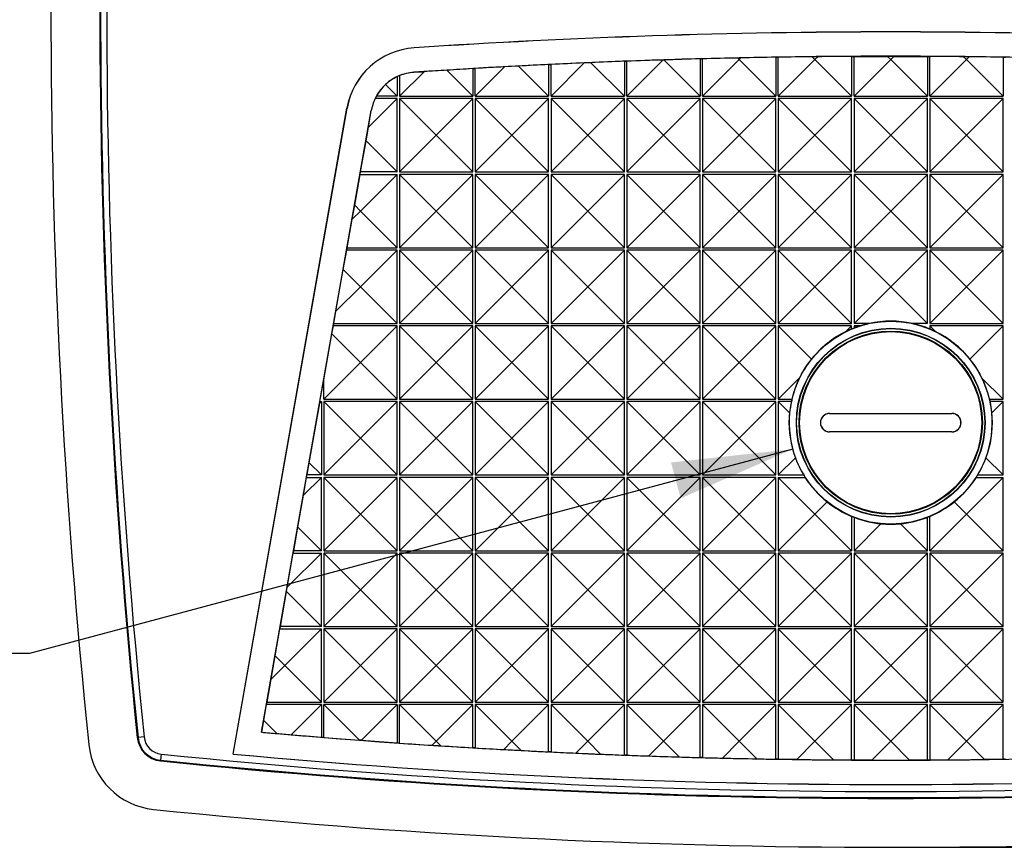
# Model space of a CAD drawing. Header units: millimetres. Extents: x 0 to 419, y 0 to 324.
# Tile 3 of 13: x 56 to 96, y 77 to 111. Entities that reach past the tile are written whole.
import ezdxf

# ---------------------------------------------------------------- set-up
doc = ezdxf.new("R2010")
doc.units = ezdxf.units.MM
doc.header["$LTSCALE"] = 1.5
doc.layers.add('DIMENSIONS', color=140, linetype='Continuous', lineweight=25)
doc.styles.add('SLDTEXTSTYLE0', font='TXT', dxfattribs={"width": 0.7})
doc.dimstyles.new('SLDDIMSTYLE0', dxfattribs={"dimtxt": 3.237012, "dimasz": 4.953, "dimexe": 0, "dimexo": 0.0625, "dimgap": 0.809253, "dimtad": 0, "dimtih": 1, "dimtoh": 1, "dimrnd": 1e-09, "dimzin": 12, "dimdsep": 46, "dimtxsty": 'SLDTEXTSTYLE0', "dimsah": 1, "dimcen": 0.09, "dimadec": 0, "dimazin": 3, "dimtfac": 1, "dimtofl": 0, "dimtmove": 0, "dimatfit": 3, "dimfxl": 0, "dimfrac": 2, "dimtolj": 1, "dimtzin": 12, "dimarcsym": 0})
doc.dimstyles.new('SLDDIMSTYLE1', dxfattribs={"dimtxt": 3.237012, "dimasz": 4.953, "dimexe": 0, "dimexo": 0.0625, "dimgap": 0.809253, "dimtad": 0, "dimtih": 1, "dimtoh": 1, "dimrnd": 1e-09, "dimzin": 12, "dimdsep": 46, "dimtxsty": 'SLDTEXTSTYLE0', "dimsah": 1, "dimcen": 0, "dimadec": 0, "dimazin": 3, "dimtfac": 1, "dimtofl": 0, "dimtmove": 0, "dimatfit": 3, "dimfxl": 0, "dimfrac": 2, "dimtolj": 1, "dimtzin": 12, "dimarcsym": 0})

# ---------------------------------------------------------------- blocks, each defined once
blk = doc.blocks.new('_D')
at = {"layer": 'DIMENSIONS'}
for p, q in [((93.325, 145.882), (145.551, 145.882)), ((140.789, 145.882), (140.789, 117.382)), ((135.979, 111.513), (134.892, 111.513)), ((134.892, 111.513), (134.892, 106.368)), ((145.598, 111.513), (146.685, 111.513)), ((146.685, 111.513), (146.685, 106.368)), ((134.892, 106.368), (135.979, 106.368)), ((146.685, 106.368), (145.598, 106.368)), ((140.789, 77.144), (140.789, 105.643)), ((93.325, 77.144), (145.551, 77.144))]:
    blk.add_line(p, q, dxfattribs=at)
for points in [[(140.789, 145.882), (140.027, 140.929), (141.551, 140.929)], [(140.789, 77.144), (141.551, 82.097), (140.027, 82.097)]]:
    blk.add_solid(points, dxfattribs=at)
at = {"layer": 'DIMENSIONS', "char_height": 3.175, "attachment_point": 1, "style": 'SLDTEXTSTYLE0'}
for s, insert in [('68.7', (135.979, 116.33)), ('2.71', (135.979, 110.461))]:
    blk.add_mtext(s, dxfattribs=dict(at, insert=insert))
blk = doc.blocks.new('_D_2')
at = {"layer": 'DIMENSIONS'}
for p, q in [((87.411, 93.44), (56.174, 85.07)), ((40.768, 85.07), (39.681, 85.07)), ((39.681, 85.07), (39.681, 79.926)), ((50.387, 85.07), (51.474, 85.07)), ((51.474, 85.07), (51.474, 79.926)), ((56.174, 85.07), (52.561, 85.07)), ((39.681, 79.926), (40.768, 79.926)), ((51.474, 79.926), (50.387, 79.926))]:
    blk.add_line(p, q, dxfattribs=at)
blk.add_solid([(87.411, 93.44), (82.429, 92.894), (82.824, 91.422)], dxfattribs=at)
at = {"layer": 'DIMENSIONS', "char_height": 3.175, "attachment_point": 1, "style": 'SLDTEXTSTYLE0'}
for s, insert in [('%%c', (39.671, 89.888)), ('8.3', (44.558, 89.888)), ('0.33', (40.768, 84.018))]:
    blk.add_mtext(s, dxfattribs=dict(at, insert=insert))

msp = doc.modelspace()

# ---------------------------------------------------------------- linework, layer by layer
for p, q in [((71.92, 109.857), (71.92, 109.861)), ((77.519, 107.883), (78.878, 109.242)), ((79.148, 109.253), (80.519, 107.883)), ((80.519, 109.31), (80.519, 107.883)), ((80.619, 107.883), (82.098, 109.363)), ((80.619, 107.883), (80.619, 109.314)), ((82.098, 109.363), (82.138, 109.364)), ((82.138, 109.364), (83.619, 107.883)), ((83.619, 109.41), (83.619, 107.883)), ((83.719, 107.883), (83.719, 109.413)), ((83.719, 107.883), (85.219, 109.383)), ((85.157, 109.445), (85.219, 109.383)), ((85.219, 109.383), (85.283, 109.447)), ((85.219, 109.383), (86.719, 107.883)), ((86.719, 109.477), (86.719, 107.883)), ((86.819, 107.883), (86.819, 109.478)), ((86.819, 107.883), (88.319, 109.383)), ((88.207, 109.494), (88.319, 109.383)), ((88.319, 109.383), (88.433, 109.497)), ((88.319, 109.383), (89.819, 107.883)), ((89.819, 109.51), (89.819, 107.883)), ((89.919, 109.511), (91.29, 109.512)), ((89.919, 107.883), (89.919, 109.511)), ((89.919, 107.883), (91.419, 109.383)), ((91.29, 109.512), (91.419, 109.383)), ((91.419, 109.383), (91.548, 109.512)), ((91.419, 109.383), (92.919, 107.883)), ((91.548, 109.512), (92.919, 109.511)), ((92.919, 109.511), (92.919, 107.883)), ((93.019, 107.883), (93.019, 109.51)), ((93.019, 107.883), (94.519, 109.383)), ((94.405, 109.497), (94.519, 109.383)), ((94.519, 109.383), (94.63, 109.494)), ((94.519, 109.383), (96.019, 107.883)), ((96.019, 109.478), (96.019, 107.883)), ((71.319, 107.883), (72.321, 108.885)), ((71.908, 108.859), (72.321, 108.885)), ((71.908, 108.861), (71.908, 108.859)), ((73.256, 108.945), (74.319, 107.883)), ((74.319, 109.012), (74.319, 107.883)), ((74.419, 107.883), (75.619, 109.083)), ((74.419, 107.883), (74.419, 109.017)), ((76.188, 109.113), (77.419, 107.883)), ((77.419, 109.178), (77.419, 107.883)), ((77.519, 107.883), (77.519, 109.182)), ((71.219, 108.68), (71.219, 107.883)), ((71.319, 108.724), (71.319, 107.883)), ((71.219, 107.883), (70.744, 108.357)), ((71.219, 107.783), (70.044, 106.608)), ((71.219, 107.783), (70.32, 107.783)), ((71.219, 107.883), (70.371, 107.883)), ((71.219, 104.783), (71.219, 107.783)), ((71.319, 107.883), (74.319, 107.883)), ((72.819, 106.283), (71.319, 107.783)), ((71.319, 107.783), (71.319, 104.783)), ((74.319, 107.783), (71.319, 107.783)), ((74.319, 107.783), (72.819, 106.283)), ((74.319, 104.783), (74.319, 107.783)), ((74.419, 107.883), (77.419, 107.883)), ((75.919, 106.283), (74.419, 107.783)), ((74.419, 107.783), (74.419, 104.783)), ((77.419, 107.783), (74.419, 107.783)), ((77.419, 107.783), (75.919, 106.283)), ((77.419, 104.783), (77.419, 107.783)), ((77.519, 107.883), (80.519, 107.883)), ((79.019, 106.283), (77.519, 107.783)), ((77.519, 107.783), (77.519, 104.783)), ((80.519, 107.783), (77.519, 107.783)), ((80.519, 107.783), (79.019, 106.283)), ((80.519, 104.783), (80.519, 107.783)), ((80.619, 107.883), (83.619, 107.883)), ((82.119, 106.283), (80.619, 107.783)), ((80.619, 107.783), (80.619, 104.783)), ((83.619, 107.783), (80.619, 107.783)), ((83.619, 107.783), (82.119, 106.283)), ((83.619, 104.783), (83.619, 107.783)), ((83.719, 107.883), (86.719, 107.883)), ((85.219, 106.283), (83.719, 107.783)), ((83.719, 107.783), (83.719, 104.783)), ((86.719, 107.783), (83.719, 107.783)), ((86.719, 107.783), (85.219, 106.283)), ((86.719, 104.783), (86.719, 107.783)), ((86.819, 107.883), (89.819, 107.883)), ((88.319, 106.283), (86.819, 107.783)), ((86.819, 107.783), (86.819, 104.783)), ((89.819, 107.783), (86.819, 107.783)), ((89.819, 107.783), (88.319, 106.283)), ((89.819, 104.783), (89.819, 107.783)), ((89.919, 107.883), (92.919, 107.883)), ((91.419, 106.283), (89.919, 107.783)), ((89.919, 107.783), (89.919, 104.783)), ((92.919, 107.783), (89.919, 107.783)), ((92.919, 107.783), (91.419, 106.283)), ((92.919, 104.783), (92.919, 107.783)), ((93.019, 107.883), (96.019, 107.883)), ((94.519, 106.283), (93.019, 107.783)), ((93.019, 107.783), (93.019, 104.783)), ((96.019, 107.783), (93.019, 107.783)), ((96.019, 107.783), (94.519, 106.283)), ((96.019, 104.783), (96.019, 107.783)), ((64.505, 80.957), (69.166, 107.389)), ((64.509, 80.96), (69.169, 107.388)), ((65.675, 81.852), (70.161, 107.293)), ((69.169, 107.388), (69.166, 107.389)), ((70.044, 106.608), (70.163, 107.292)), ((70.161, 107.293), (70.163, 107.292)), ((69.946, 106.055), (70.044, 106.608)), ((69.72, 104.783), (69.946, 106.055)), ((71.219, 104.783), (69.946, 106.055)), ((71.319, 104.783), (72.819, 106.283)), ((74.319, 104.783), (72.819, 106.283)), ((74.419, 104.783), (75.919, 106.283)), ((77.419, 104.783), (75.919, 106.283)), ((77.519, 104.783), (79.019, 106.283)), ((80.519, 104.783), (79.019, 106.283)), ((80.619, 104.783), (82.119, 106.283)), ((83.619, 104.783), (82.119, 106.283)), ((83.719, 104.783), (85.219, 106.283)), ((86.719, 104.783), (85.219, 106.283)), ((86.819, 104.783), (88.319, 106.283)), ((89.819, 104.783), (88.319, 106.283)), ((89.919, 104.783), (91.419, 106.283)), ((92.919, 104.783), (91.419, 106.283)), ((93.019, 104.783), (94.519, 106.283)), ((96.019, 104.783), (94.519, 106.283)), ((69.702, 104.683), (69.72, 104.783)), ((71.219, 104.783), (69.72, 104.783)), ((71.319, 104.783), (74.319, 104.783)), ((74.419, 104.783), (77.419, 104.783)), ((77.519, 104.783), (80.519, 104.783)), ((80.619, 104.783), (83.619, 104.783)), ((83.719, 104.783), (86.719, 104.783)), ((86.819, 104.783), (89.819, 104.783)), ((89.919, 104.783), (92.919, 104.783)), ((93.019, 104.783), (96.019, 104.783)), ((69.482, 103.42), (69.702, 104.683)), ((69.702, 104.683), (71.219, 104.683)), ((69.719, 103.183), (71.219, 104.683)), ((71.219, 101.683), (71.219, 104.683)), ((72.819, 103.183), (71.319, 104.683)), ((71.319, 104.683), (71.319, 101.683)), ((74.319, 104.683), (71.319, 104.683)), ((74.319, 104.683), (72.819, 103.183)), ((74.319, 101.683), (74.319, 104.683)), ((75.919, 103.183), (74.419, 104.683)), ((74.419, 104.683), (74.419, 101.683)), ((77.419, 104.683), (74.419, 104.683)), ((77.419, 104.683), (75.919, 103.183)), ((77.419, 101.683), (77.419, 104.683)), ((79.019, 103.183), (77.519, 104.683)), ((77.519, 104.683), (77.519, 101.683)), ((80.519, 104.683), (77.519, 104.683)), ((80.519, 104.683), (79.019, 103.183)), ((80.519, 101.683), (80.519, 104.683)), ((82.119, 103.183), (80.619, 104.683)), ((80.619, 104.683), (80.619, 101.683)), ((83.619, 104.683), (80.619, 104.683)), ((83.619, 104.683), (82.119, 103.183)), ((83.619, 101.683), (83.619, 104.683)), ((85.219, 103.183), (83.719, 104.683)), ((83.719, 104.683), (83.719, 101.683)), ((86.719, 104.683), (83.719, 104.683)), ((86.719, 104.683), (85.219, 103.183)), ((86.719, 101.683), (86.719, 104.683)), ((88.319, 103.183), (86.819, 104.683)), ((86.819, 104.683), (86.819, 101.683)), ((89.819, 104.683), (86.819, 104.683)), ((89.819, 104.683), (88.319, 103.183)), ((89.819, 101.683), (89.819, 104.683)), ((91.419, 103.183), (89.919, 104.683)), ((89.919, 104.683), (89.919, 101.683)), ((92.919, 104.683), (89.919, 104.683)), ((92.919, 104.683), (91.419, 103.183)), ((92.919, 101.683), (92.919, 104.683)), ((94.519, 103.183), (93.019, 104.683)), ((93.019, 104.683), (93.019, 101.683)), ((96.019, 104.683), (93.019, 104.683)), ((96.019, 104.683), (94.519, 103.183)), ((96.019, 101.683), (96.019, 104.683)), ((69.38, 102.844), (69.482, 103.42)), ((69.38, 102.844), (69.719, 103.183)), ((69.719, 103.183), (69.482, 103.42)), ((71.219, 101.683), (69.719, 103.183)), ((71.319, 101.683), (72.819, 103.183)), ((74.319, 101.683), (72.819, 103.183)), ((74.419, 101.683), (75.919, 103.183)), ((77.419, 101.683), (75.919, 103.183)), ((77.519, 101.683), (79.019, 103.183)), ((80.519, 101.683), (79.019, 103.183)), ((80.619, 101.683), (82.119, 103.183)), ((83.619, 101.683), (82.119, 103.183)), ((83.719, 101.683), (85.219, 103.183)), ((86.719, 101.683), (85.219, 103.183)), ((86.819, 101.683), (88.319, 103.183)), ((89.819, 101.683), (88.319, 103.183)), ((89.919, 101.683), (91.419, 103.183)), ((92.919, 101.683), (91.419, 103.183)), ((93.019, 101.683), (94.519, 103.183)), ((96.019, 101.683), (94.519, 103.183)), ((69.173, 101.683), (69.38, 102.844)), ((69.016, 100.785), (69.156, 101.583)), ((69.156, 101.583), (69.173, 101.683)), ((71.219, 101.583), (69.156, 101.583)), ((69.173, 101.683), (71.219, 101.683)), ((71.219, 101.583), (69.719, 100.083)), ((71.219, 98.583), (71.219, 101.583)), ((71.319, 101.683), (74.319, 101.683)), ((72.819, 100.083), (71.319, 101.583)), ((71.319, 101.583), (71.319, 98.583)), ((74.319, 101.583), (71.319, 101.583)), ((74.319, 101.583), (72.819, 100.083)), ((74.319, 98.583), (74.319, 101.583)), ((74.419, 101.683), (77.419, 101.683)), ((75.919, 100.083), (74.419, 101.583)), ((74.419, 101.583), (74.419, 98.583)), ((77.419, 101.583), (74.419, 101.583)), ((77.419, 101.583), (75.919, 100.083)), ((77.419, 98.583), (77.419, 101.583)), ((77.519, 101.683), (80.519, 101.683)), ((79.019, 100.083), (77.519, 101.583)), ((77.519, 101.583), (77.519, 98.583)), ((80.519, 101.583), (77.519, 101.583)), ((80.519, 101.583), (79.019, 100.083)), ((80.519, 98.583), (80.519, 101.583)), ((80.619, 101.683), (83.619, 101.683)), ((82.119, 100.083), (80.619, 101.583)), ((80.619, 101.583), (80.619, 98.583)), ((83.619, 101.583), (80.619, 101.583)), ((83.619, 101.583), (82.119, 100.083)), ((83.619, 98.583), (83.619, 101.583)), ((83.719, 101.683), (86.719, 101.683)), ((85.219, 100.083), (83.719, 101.583)), ((83.719, 101.583), (83.719, 98.583)), ((86.719, 101.583), (83.719, 101.583)), ((86.719, 101.583), (85.219, 100.083)), ((86.719, 98.583), (86.719, 101.583)), ((86.819, 101.683), (89.819, 101.683)), ((88.319, 100.083), (86.819, 101.583)), ((86.819, 101.583), (86.819, 98.583)), ((89.819, 101.583), (86.819, 101.583)), ((89.819, 101.583), (88.319, 100.083)), ((89.819, 98.583), (89.819, 101.583)), ((89.919, 101.683), (92.919, 101.683)), ((89.919, 101.583), (91.419, 100.083)), ((89.919, 101.583), (89.919, 98.583)), ((92.919, 101.583), (89.919, 101.583)), ((92.919, 101.583), (91.419, 100.083)), ((92.919, 98.583), (92.919, 101.583)), ((93.019, 101.683), (96.019, 101.683)), ((94.519, 100.083), (93.019, 101.583)), ((93.019, 101.583), (93.019, 98.583)), ((96.019, 101.583), (93.019, 101.583)), ((96.019, 101.583), (94.519, 100.083)), ((96.019, 98.583), (96.019, 101.583)), ((68.715, 99.079), (69.016, 100.785)), ((69.719, 100.083), (69.016, 100.785)), ((68.715, 99.079), (69.719, 100.083)), ((71.219, 98.583), (69.719, 100.083)), ((71.319, 98.583), (72.819, 100.083)), ((74.319, 98.583), (72.819, 100.083)), ((74.419, 98.583), (75.919, 100.083)), ((77.419, 98.583), (75.919, 100.083)), ((77.519, 98.583), (79.019, 100.083)), ((80.519, 98.583), (79.019, 100.083)), ((80.619, 98.583), (82.119, 100.083)), ((83.619, 98.583), (82.119, 100.083)), ((83.719, 98.583), (85.219, 100.083)), ((86.719, 98.583), (85.219, 100.083)), ((86.819, 98.583), (88.319, 100.083)), ((89.819, 98.583), (88.319, 100.083)), ((91.419, 100.083), (89.919, 98.583)), ((92.919, 98.583), (91.419, 100.083)), ((93.019, 98.583), (94.519, 100.083)), ((96.019, 98.583), (94.519, 100.083)), ((68.627, 98.583), (68.715, 99.079)), ((68.551, 98.151), (68.609, 98.483)), ((68.609, 98.483), (68.627, 98.583)), ((71.219, 98.483), (68.609, 98.483)), ((68.627, 98.583), (71.219, 98.583)), ((71.219, 98.483), (69.719, 96.983)), ((71.219, 95.483), (71.219, 98.483)), ((71.319, 98.583), (74.319, 98.583)), ((72.819, 96.983), (71.319, 98.483)), ((71.319, 98.483), (71.319, 95.483)), ((74.319, 98.483), (71.319, 98.483)), ((74.319, 98.483), (72.819, 96.983)), ((74.319, 95.483), (74.319, 98.483)), ((74.419, 98.583), (77.419, 98.583)), ((75.919, 96.983), (74.419, 98.483)), ((74.419, 98.483), (74.419, 95.483)), ((77.419, 98.483), (74.419, 98.483)), ((77.419, 98.483), (75.919, 96.983)), ((77.419, 95.483), (77.419, 98.483)), ((77.519, 98.583), (80.519, 98.583)), ((79.019, 96.983), (77.519, 98.483)), ((77.519, 98.483), (77.519, 95.483)), ((80.519, 98.483), (77.519, 98.483)), ((80.519, 98.483), (79.019, 96.983)), ((80.519, 95.483), (80.519, 98.483)), ((80.619, 98.583), (83.619, 98.583)), ((82.119, 96.983), (80.619, 98.483)), ((80.619, 98.483), (80.619, 95.483)), ((83.619, 98.483), (80.619, 98.483)), ((83.619, 98.483), (82.119, 96.983)), ((83.619, 95.483), (83.619, 98.483)), ((83.719, 98.583), (86.719, 98.583)), ((85.219, 96.983), (83.719, 98.483)), ((83.719, 98.483), (83.719, 95.483)), ((86.719, 98.483), (83.719, 98.483)), ((86.719, 98.483), (85.219, 96.983)), ((86.719, 95.483), (86.719, 98.483)), ((86.819, 98.583), (89.819, 98.583)), ((86.819, 98.483), (86.819, 95.483)), ((86.819, 98.483), (88.178, 97.124)), ((89.819, 98.483), (86.819, 98.483)), ((89.819, 98.483), (89.586, 98.25)), ((89.819, 98.355), (89.819, 98.483)), ((90.545, 98.583), (89.919, 98.583)), ((89.919, 98.483), (89.982, 98.42)), ((90.168, 98.483), (89.919, 98.483)), ((89.919, 98.483), (89.919, 98.395)), ((92.919, 98.583), (92.295, 98.583)), ((93.019, 98.583), (96.019, 98.583)), ((93.019, 98.483), (93.25, 98.252)), ((96.019, 98.483), (93.019, 98.483)), ((93.019, 98.483), (93.019, 98.356)), ((96.019, 98.483), (94.661, 97.125)), ((96.019, 95.483), (96.019, 98.483)), ((68.219, 96.27), (68.551, 98.151)), ((69.719, 96.983), (68.551, 98.151)), ((69.719, 96.983), (68.219, 95.483)), ((69.719, 96.983), (71.219, 95.483)), ((71.319, 95.483), (72.819, 96.983)), ((74.319, 95.483), (72.819, 96.983)), ((74.419, 95.483), (75.919, 96.983)), ((77.419, 95.483), (75.919, 96.983)), ((77.519, 95.483), (79.019, 96.983)), ((80.519, 95.483), (79.019, 96.983)), ((80.619, 95.483), (82.119, 96.983)), ((83.619, 95.483), (82.119, 96.983)), ((83.719, 95.483), (85.219, 96.983)), ((86.719, 95.483), (85.219, 96.983)), ((86.819, 95.483), (87.69, 96.354)), ((96.019, 95.483), (95.152, 96.349)), ((68.062, 95.383), (68.219, 96.27)), ((68.219, 95.483), (68.219, 96.27)), ((67.622, 92.88), (68.05, 95.315)), ((68.05, 95.315), (68.062, 95.383)), ((68.119, 95.383), (68.05, 95.315)), ((68.062, 95.383), (68.119, 95.383)), ((68.119, 95.383), (68.119, 92.383)), ((68.219, 95.483), (71.219, 95.483)), ((69.719, 93.883), (68.219, 95.383)), ((68.219, 95.383), (68.219, 92.383)), ((71.219, 95.383), (68.219, 95.383)), ((71.219, 95.383), (69.719, 93.883)), ((71.219, 92.383), (71.219, 95.383)), ((71.319, 95.483), (74.319, 95.483)), ((72.819, 93.883), (71.319, 95.383)), ((71.319, 95.383), (71.319, 92.383)), ((74.319, 95.383), (71.319, 95.383)), ((74.319, 95.383), (72.819, 93.883)), ((74.319, 92.383), (74.319, 95.383)), ((74.419, 95.483), (77.419, 95.483)), ((75.919, 93.883), (74.419, 95.383)), ((74.419, 95.383), (74.419, 92.383)), ((77.419, 95.383), (74.419, 95.383)), ((77.419, 95.383), (75.919, 93.883)), ((77.419, 92.383), (77.419, 95.383)), ((77.519, 95.483), (80.519, 95.483)), ((79.019, 93.883), (77.519, 95.383)), ((77.519, 95.383), (77.519, 92.383)), ((80.519, 95.383), (77.519, 95.383)), ((80.519, 95.383), (79.019, 93.883)), ((80.519, 92.383), (80.519, 95.383)), ((80.619, 95.483), (83.619, 95.483)), ((82.119, 93.883), (80.619, 95.383)), ((80.619, 95.383), (80.619, 92.383)), ((83.619, 95.383), (80.619, 95.383)), ((83.619, 95.383), (82.119, 93.883)), ((83.619, 92.383), (83.619, 95.383)), ((83.719, 95.483), (86.719, 95.483)), ((85.219, 93.883), (83.719, 95.383)), ((83.719, 95.383), (83.719, 92.383)), ((86.719, 95.383), (83.719, 95.383)), ((86.719, 95.383), (85.219, 93.883)), ((86.719, 92.383), (86.719, 95.383)), ((86.819, 95.483), (87.378, 95.483)), ((86.819, 95.383), (86.819, 92.383)), ((86.819, 95.383), (87.284, 94.918)), ((87.356, 95.383), (86.819, 95.383)), ((95.462, 95.483), (96.019, 95.483)), ((96.019, 95.383), (95.484, 95.383)), ((96.019, 95.383), (95.556, 94.92)), ((96.019, 92.383), (96.019, 95.383)), ((88.92, 94.902), (93.92, 94.902)), ((88.92, 94.902), (88.92, 94.897)), ((88.92, 94.897), (93.92, 94.897)), ((93.92, 94.897), (93.92, 94.902)), ((88.92, 94.147), (88.92, 94.142)), ((93.92, 94.147), (88.92, 94.147)), ((93.92, 94.142), (88.92, 94.142)), ((93.92, 94.142), (93.92, 94.147)), ((68.219, 92.383), (69.719, 93.883)), ((71.219, 92.383), (69.719, 93.883)), ((71.319, 92.383), (72.819, 93.883)), ((74.319, 92.383), (72.819, 93.883)), ((74.419, 92.383), (75.919, 93.883)), ((77.419, 92.383), (75.919, 93.883)), ((77.519, 92.383), (79.019, 93.883)), ((80.519, 92.383), (79.019, 93.883)), ((80.619, 92.383), (82.119, 93.883)), ((83.619, 92.383), (82.119, 93.883)), ((83.719, 92.383), (85.219, 93.883)), ((86.719, 92.383), (85.219, 93.883)), ((86.819, 92.383), (87.521, 93.085)), ((67.533, 92.383), (67.622, 92.88)), ((68.119, 92.383), (67.622, 92.88)), ((96.019, 92.383), (95.319, 93.083)), ((67.388, 91.552), (67.516, 92.283)), ((67.388, 91.552), (68.119, 92.283)), ((67.516, 92.283), (67.533, 92.383)), ((67.516, 92.283), (68.119, 92.283)), ((68.119, 92.383), (67.533, 92.383)), ((68.119, 89.283), (68.119, 92.283)), ((68.219, 92.383), (71.219, 92.383)), ((69.719, 90.783), (68.219, 92.283)), ((68.219, 92.283), (68.219, 89.283)), ((71.219, 92.283), (68.219, 92.283)), ((71.219, 92.283), (69.719, 90.783)), ((71.219, 89.283), (71.219, 92.283)), ((71.319, 92.383), (74.319, 92.383)), ((72.819, 90.783), (71.319, 92.283)), ((71.319, 92.283), (71.319, 89.283)), ((74.319, 92.283), (71.319, 92.283)), ((74.319, 92.283), (72.819, 90.783)), ((74.319, 89.283), (74.319, 92.283)), ((74.419, 92.383), (77.419, 92.383)), ((75.919, 90.783), (74.419, 92.283)), ((74.419, 92.283), (74.419, 89.283)), ((77.419, 92.283), (74.419, 92.283)), ((77.419, 92.283), (75.919, 90.783)), ((77.419, 89.283), (77.419, 92.283)), ((77.519, 92.383), (80.519, 92.383)), ((79.019, 90.783), (77.519, 92.283)), ((77.519, 92.283), (77.519, 89.283)), ((80.519, 92.283), (77.519, 92.283)), ((80.519, 92.283), (79.019, 90.783)), ((80.519, 89.283), (80.519, 92.283)), ((80.619, 92.383), (83.619, 92.383)), ((82.119, 90.783), (80.619, 92.283)), ((80.619, 92.283), (80.619, 89.283)), ((83.619, 92.283), (80.619, 92.283)), ((83.619, 92.283), (82.119, 90.783)), ((83.619, 89.283), (83.619, 92.283)), ((83.719, 92.383), (86.719, 92.383)), ((85.219, 90.783), (83.719, 92.283)), ((83.719, 92.283), (83.719, 89.283)), ((86.719, 92.283), (83.719, 92.283)), ((86.719, 92.283), (85.219, 90.783)), ((86.719, 89.283), (86.719, 92.283)), ((86.819, 92.383), (87.858, 92.383)), ((86.819, 92.283), (88.319, 90.783)), ((86.819, 92.283), (86.819, 89.283)), ((86.819, 92.283), (87.92, 92.283)), ((94.519, 90.783), (96.019, 92.283)), ((94.919, 92.283), (96.019, 92.283)), ((94.981, 92.383), (96.019, 92.383)), ((96.019, 89.283), (96.019, 92.283)), ((67.158, 90.244), (67.388, 91.552)), ((88.319, 90.783), (88.817, 91.281)), ((94.519, 90.783), (94.021, 91.28)), ((68.219, 89.283), (69.719, 90.783)), ((71.219, 89.283), (69.719, 90.783)), ((71.319, 89.283), (72.819, 90.783)), ((74.319, 89.283), (72.819, 90.783)), ((74.419, 89.283), (75.919, 90.783)), ((77.419, 89.283), (75.919, 90.783)), ((77.519, 89.283), (79.019, 90.783)), ((80.519, 89.283), (79.019, 90.783)), ((80.619, 89.283), (82.119, 90.783)), ((83.619, 89.283), (82.119, 90.783)), ((83.719, 89.283), (85.219, 90.783)), ((86.719, 89.283), (85.219, 90.783)), ((86.819, 89.283), (88.319, 90.783)), ((88.319, 90.783), (89.819, 89.283)), ((89.819, 90.688), (89.819, 89.283)), ((93.019, 89.283), (94.519, 90.783)), ((93.019, 89.283), (93.019, 90.687)), ((96.019, 89.283), (94.519, 90.783)), ((89.919, 90.648), (89.919, 89.283)), ((89.919, 89.283), (91.021, 90.385)), ((92.919, 89.283), (91.817, 90.385)), ((92.919, 89.283), (92.919, 90.647)), ((66.987, 89.283), (67.158, 90.244)), ((68.119, 89.283), (67.158, 90.244)), ((66.726, 87.79), (66.969, 89.183)), ((66.726, 87.79), (68.119, 89.183)), ((66.969, 89.183), (66.987, 89.283)), ((66.969, 89.183), (68.119, 89.183)), ((68.119, 89.283), (66.987, 89.283)), ((68.119, 86.183), (68.119, 89.183)), ((68.219, 89.283), (71.219, 89.283)), ((69.719, 87.683), (68.219, 89.183)), ((68.219, 89.183), (68.219, 86.183)), ((71.219, 89.183), (68.219, 89.183)), ((71.219, 89.183), (69.719, 87.683)), ((71.219, 86.183), (71.219, 89.183)), ((71.319, 89.283), (74.319, 89.283)), ((72.819, 87.683), (71.319, 89.183)), ((71.319, 89.183), (71.319, 86.183)), ((74.319, 89.183), (71.319, 89.183)), ((74.319, 89.183), (72.819, 87.683)), ((74.319, 86.183), (74.319, 89.183)), ((74.419, 89.283), (77.419, 89.283)), ((75.919, 87.683), (74.419, 89.183)), ((74.419, 89.183), (74.419, 86.183)), ((77.419, 89.183), (74.419, 89.183)), ((77.419, 89.183), (75.919, 87.683)), ((77.419, 86.183), (77.419, 89.183)), ((77.519, 89.283), (80.519, 89.283)), ((79.019, 87.683), (77.519, 89.183)), ((77.519, 89.183), (77.519, 86.183)), ((80.519, 89.183), (77.519, 89.183)), ((80.519, 89.183), (79.019, 87.683)), ((80.519, 86.183), (80.519, 89.183)), ((80.619, 89.283), (83.619, 89.283)), ((82.119, 87.683), (80.619, 89.183)), ((80.619, 89.183), (80.619, 86.183)), ((83.619, 89.183), (80.619, 89.183)), ((83.619, 89.183), (82.119, 87.683)), ((83.619, 86.183), (83.619, 89.183)), ((83.719, 89.283), (86.719, 89.283)), ((85.219, 87.683), (83.719, 89.183)), ((83.719, 89.183), (83.719, 86.183)), ((86.719, 89.183), (83.719, 89.183)), ((86.719, 89.183), (85.219, 87.683)), ((86.719, 86.183), (86.719, 89.183)), ((86.819, 89.283), (89.819, 89.283)), ((88.319, 87.683), (86.819, 89.183)), ((86.819, 89.183), (86.819, 86.183)), ((89.819, 89.183), (86.819, 89.183)), ((89.819, 89.183), (88.319, 87.683)), ((89.819, 86.183), (89.819, 89.183)), ((89.919, 89.283), (92.919, 89.283)), ((91.419, 87.683), (89.919, 89.183)), ((89.919, 89.183), (89.919, 86.183)), ((92.919, 89.183), (89.919, 89.183)), ((92.919, 89.183), (91.419, 87.683)), ((92.919, 86.183), (92.919, 89.183)), ((93.019, 89.283), (96.019, 89.283)), ((94.519, 87.683), (93.019, 89.183)), ((93.019, 89.183), (93.019, 86.183)), ((96.019, 89.183), (93.019, 89.183)), ((96.019, 89.183), (94.519, 87.683)), ((96.019, 86.183), (96.019, 89.183)), ((66.44, 86.183), (66.694, 87.608)), ((66.694, 87.608), (66.726, 87.79)), ((68.119, 86.183), (66.694, 87.608)), ((68.219, 86.183), (69.719, 87.683)), ((71.219, 86.183), (69.719, 87.683)), ((71.319, 86.183), (72.819, 87.683)), ((74.319, 86.183), (72.819, 87.683)), ((74.419, 86.183), (75.919, 87.683)), ((77.419, 86.183), (75.919, 87.683)), ((77.519, 86.183), (79.019, 87.683)), ((80.519, 86.183), (79.019, 87.683)), ((80.619, 86.183), (82.119, 87.683)), ((83.619, 86.183), (82.119, 87.683)), ((83.719, 86.183), (85.219, 87.683)), ((86.719, 86.183), (85.219, 87.683)), ((86.819, 86.183), (88.319, 87.683)), ((89.819, 86.183), (88.319, 87.683)), ((89.919, 86.183), (91.419, 87.683)), ((92.919, 86.183), (91.419, 87.683)), ((93.019, 86.183), (94.519, 87.683)), ((96.019, 86.183), (94.519, 87.683)), ((66.229, 84.973), (66.423, 86.083)), ((66.423, 86.083), (66.44, 86.183)), ((66.423, 86.083), (68.119, 86.083)), ((68.119, 86.183), (66.44, 86.183)), ((66.619, 84.583), (68.119, 86.083)), ((68.119, 83.083), (68.119, 86.083)), ((68.219, 86.183), (71.219, 86.183)), ((69.719, 84.583), (68.219, 86.083)), ((68.219, 86.083), (68.219, 83.083)), ((71.219, 86.083), (68.219, 86.083)), ((71.219, 86.083), (69.719, 84.583)), ((71.219, 83.083), (71.219, 86.083)), ((71.319, 86.183), (74.319, 86.183)), ((72.819, 84.583), (71.319, 86.083)), ((71.319, 86.083), (71.319, 83.083)), ((74.319, 86.083), (71.319, 86.083)), ((74.319, 86.083), (72.819, 84.583)), ((74.319, 83.083), (74.319, 86.083)), ((74.419, 86.183), (77.419, 86.183)), ((75.919, 84.583), (74.419, 86.083)), ((74.419, 86.083), (74.419, 83.083)), ((77.419, 86.083), (74.419, 86.083)), ((77.419, 86.083), (75.919, 84.583)), ((77.419, 83.083), (77.419, 86.083)), ((77.519, 86.183), (80.519, 86.183)), ((79.019, 84.583), (77.519, 86.083)), ((77.519, 86.083), (77.519, 83.083)), ((80.519, 86.083), (77.519, 86.083)), ((80.519, 86.083), (79.019, 84.583)), ((80.519, 83.083), (80.519, 86.083)), ((80.619, 86.183), (83.619, 86.183)), ((82.119, 84.583), (80.619, 86.083)), ((80.619, 86.083), (80.619, 83.083)), ((83.619, 86.083), (80.619, 86.083)), ((83.619, 86.083), (82.119, 84.583)), ((83.619, 83.083), (83.619, 86.083)), ((83.719, 86.183), (86.719, 86.183)), ((85.219, 84.583), (83.719, 86.083)), ((83.719, 86.083), (83.719, 83.083)), ((86.719, 86.083), (83.719, 86.083)), ((86.719, 86.083), (85.219, 84.583)), ((86.719, 83.083), (86.719, 86.083)), ((86.819, 86.183), (89.819, 86.183)), ((88.319, 84.583), (86.819, 86.083)), ((86.819, 86.083), (86.819, 83.083)), ((89.819, 86.083), (86.819, 86.083)), ((89.819, 86.083), (88.319, 84.583)), ((89.819, 83.083), (89.819, 86.083)), ((89.919, 86.183), (92.919, 86.183)), ((91.419, 84.583), (89.919, 86.083)), ((89.919, 86.083), (89.919, 83.083)), ((92.919, 86.083), (89.919, 86.083)), ((92.919, 86.083), (91.419, 84.583)), ((92.919, 83.083), (92.919, 86.083)), ((93.019, 86.183), (96.019, 86.183)), ((94.519, 84.583), (93.019, 86.083)), ((93.019, 86.083), (93.019, 83.083)), ((96.019, 86.083), (93.019, 86.083)), ((96.019, 86.083), (94.519, 84.583)), ((96.019, 83.083), (96.019, 86.083)), ((66.061, 84.026), (66.229, 84.973)), ((66.619, 84.583), (66.229, 84.973)), ((66.061, 84.026), (66.619, 84.583)), ((68.119, 83.083), (66.619, 84.583)), ((68.219, 83.083), (69.719, 84.583)), ((71.219, 83.083), (69.719, 84.583)), ((71.319, 83.083), (72.819, 84.583)), ((74.319, 83.083), (72.819, 84.583)), ((74.419, 83.083), (75.919, 84.583)), ((77.419, 83.083), (75.919, 84.583)), ((77.519, 83.083), (79.019, 84.583)), ((80.519, 83.083), (79.019, 84.583)), ((80.619, 83.083), (82.119, 84.583)), ((83.619, 83.083), (82.119, 84.583)), ((83.719, 83.083), (85.219, 84.583)), ((86.719, 83.083), (85.219, 84.583)), ((86.819, 83.083), (88.319, 84.583)), ((89.819, 83.083), (88.319, 84.583)), ((89.919, 83.083), (91.419, 84.583)), ((92.919, 83.083), (91.419, 84.583)), ((93.019, 83.083), (94.519, 84.583)), ((96.019, 83.083), (94.519, 84.583)), ((65.894, 83.083), (66.061, 84.026)), ((65.876, 82.983), (65.894, 83.083)), ((65.894, 83.083), (68.119, 83.083)), ((68.219, 83.083), (71.219, 83.083)), ((71.319, 83.083), (74.319, 83.083)), ((74.419, 83.083), (77.419, 83.083)), ((77.519, 83.083), (80.519, 83.083)), ((80.619, 83.083), (83.619, 83.083)), ((83.719, 83.083), (86.719, 83.083)), ((86.819, 83.083), (89.819, 83.083)), ((89.919, 83.083), (92.919, 83.083)), ((93.019, 83.083), (96.019, 83.083)), ((65.763, 82.338), (65.876, 82.983)), ((68.119, 82.983), (65.876, 82.983)), ((68.119, 82.983), (66.887, 81.751)), ((68.119, 82.983), (68.119, 81.647)), ((69.673, 81.529), (68.219, 82.983)), ((71.219, 82.983), (68.219, 82.983)), ((68.219, 81.639), (68.219, 82.983)), ((71.219, 82.983), (69.758, 81.522)), ((71.219, 82.983), (71.219, 81.414)), ((71.319, 81.407), (71.319, 82.983)), ((72.819, 81.483), (71.319, 82.983)), ((74.319, 82.983), (71.319, 82.983)), ((74.319, 82.983), (72.819, 81.483)), ((74.319, 81.215), (74.319, 82.983)), ((74.419, 82.983), (74.419, 81.209)), ((74.419, 82.983), (75.919, 81.483)), ((77.419, 82.983), (74.419, 82.983)), ((77.419, 82.983), (75.919, 81.483)), ((77.419, 81.049), (77.419, 82.983)), ((77.519, 82.983), (77.519, 81.044)), ((77.519, 82.983), (79.019, 81.483)), ((80.519, 82.983), (77.519, 82.983)), ((80.519, 82.983), (79.019, 81.483)), ((80.519, 80.916), (80.519, 82.983)), ((80.619, 82.983), (80.619, 80.912)), ((80.619, 82.983), (82.119, 81.483)), ((83.619, 82.983), (80.619, 82.983)), ((83.619, 82.983), (82.119, 81.483)), ((83.619, 80.816), (83.619, 82.983)), ((83.719, 82.983), (83.719, 80.813)), ((83.719, 82.983), (85.219, 81.483)), ((86.719, 82.983), (83.719, 82.983)), ((86.719, 82.983), (85.219, 81.483)), ((86.719, 80.749), (86.719, 82.983)), ((86.819, 82.983), (86.819, 80.747)), ((86.819, 82.983), (88.319, 81.483)), ((89.819, 82.983), (86.819, 82.983)), ((89.819, 82.983), (88.319, 81.483)), ((89.819, 80.715), (89.819, 82.983)), ((89.919, 82.983), (89.919, 80.715)), ((89.919, 82.983), (91.419, 81.483)), ((92.919, 82.983), (89.919, 82.983)), ((92.919, 82.983), (91.419, 81.483)), ((92.919, 80.715), (92.919, 82.983)), ((93.019, 82.983), (93.019, 80.715)), ((93.019, 82.983), (94.519, 81.483)), ((96.019, 82.983), (93.019, 82.983)), ((96.019, 82.983), (94.519, 81.483)), ((96.019, 80.747), (96.019, 82.983)), ((65.678, 81.855), (65.763, 82.338)), ((66.301, 81.801), (65.763, 82.338)), ((65.678, 81.855), (65.675, 81.852)), ((60.586, 81.631), (60.616, 81.634)), ((60.864, 81.659), (60.616, 81.634)), ((69.758, 81.522), (69.673, 81.529)), ((72.819, 81.483), (72.656, 81.32)), ((73.004, 81.298), (72.819, 81.483)), ((75.919, 81.483), (75.581, 81.145)), ((76.295, 81.107), (75.919, 81.483)), ((79.019, 81.483), (78.535, 80.999)), ((79.546, 80.955), (79.019, 81.483)), ((82.119, 81.483), (81.517, 80.881)), ((82.76, 80.842), (82.119, 81.483)), ((85.219, 81.483), (84.53, 80.794)), ((85.938, 80.764), (85.219, 81.483)), ((88.319, 81.483), (87.574, 80.738)), ((89.08, 80.722), (88.319, 81.483)), ((91.419, 81.483), (90.649, 80.713)), ((92.188, 80.713), (91.419, 81.483)), ((94.519, 81.483), (93.758, 80.722)), ((95.264, 80.738), (94.519, 81.483)), ((61.541, 80.709), (61.538, 80.679)), ((61.566, 80.957), (61.541, 80.709)), ((64.505, 80.957), (64.509, 80.96)), ((87.574, 80.738), (86.819, 80.747)), ((89.819, 80.715), (89.08, 80.722)), ((90.649, 80.713), (89.919, 80.715)), ((92.919, 80.715), (92.188, 80.713)), ((93.758, 80.722), (93.019, 80.715)), ((96.019, 80.747), (95.264, 80.738))]:
    msp.add_line(p, q)
at = {"flags": 128}
for points in [[(80.519, 109.31), (80.531, 109.311), (80.544, 109.311), (80.556, 109.312), (80.569, 109.312), (80.581, 109.313), (80.594, 109.313), (80.606, 109.314), (80.619, 109.314)], [(83.619, 109.41), (83.631, 109.41), (83.644, 109.411), (83.656, 109.411), (83.669, 109.411), (83.681, 109.412), (83.694, 109.412), (83.706, 109.412), (83.719, 109.413)], [(86.719, 109.477), (86.731, 109.477), (86.744, 109.477), (86.756, 109.477), (86.769, 109.477), (86.781, 109.478), (86.794, 109.478), (86.806, 109.478), (86.819, 109.478)], [(89.819, 109.51), (89.831, 109.51), (89.844, 109.51), (89.856, 109.51), (89.869, 109.51), (89.881, 109.51), (89.894, 109.511), (89.906, 109.511), (89.919, 109.511)], [(92.919, 109.511), (92.931, 109.511), (92.944, 109.511), (92.956, 109.51), (92.969, 109.51), (92.981, 109.51), (92.994, 109.51), (93.006, 109.51), (93.019, 109.51)], [(96.019, 109.478), (96.031, 109.478), (96.044, 109.478), (96.056, 109.478), (96.069, 109.477), (96.081, 109.477), (96.094, 109.477), (96.106, 109.477), (96.119, 109.477)], [(74.319, 109.012), (74.331, 109.012), (74.344, 109.013), (74.356, 109.014), (74.369, 109.015), (74.381, 109.015), (74.394, 109.016), (74.406, 109.017), (74.419, 109.017)], [(77.419, 109.178), (77.431, 109.178), (77.444, 109.179), (77.456, 109.179), (77.469, 109.18), (77.481, 109.181), (77.494, 109.181), (77.506, 109.182), (77.519, 109.182)], [(68.219, 81.639), (68.206, 81.64), (68.194, 81.641), (68.181, 81.642), (68.169, 81.643), (68.156, 81.644), (68.144, 81.645), (68.131, 81.646), (68.119, 81.647)], [(71.319, 81.407), (71.306, 81.408), (71.294, 81.409), (71.281, 81.41), (71.269, 81.411), (71.256, 81.412), (71.244, 81.413), (71.231, 81.413), (71.219, 81.414)], [(74.419, 81.209), (74.406, 81.21), (74.394, 81.21), (74.381, 81.211), (74.369, 81.212), (74.356, 81.213), (74.344, 81.213), (74.331, 81.214), (74.319, 81.215)], [(77.519, 81.044), (77.506, 81.044), (77.494, 81.045), (77.481, 81.046), (77.469, 81.046), (77.456, 81.047), (77.444, 81.047), (77.431, 81.048), (77.419, 81.049)], [(80.619, 80.912), (80.606, 80.912), (80.594, 80.913), (80.581, 80.913), (80.569, 80.914), (80.556, 80.914), (80.544, 80.915), (80.531, 80.915), (80.519, 80.916)], [(83.719, 80.813), (83.706, 80.813), (83.694, 80.814), (83.681, 80.814), (83.669, 80.814), (83.656, 80.815), (83.644, 80.815), (83.631, 80.815), (83.619, 80.816)], [(86.819, 80.747), (86.806, 80.748), (86.794, 80.748), (86.781, 80.748), (86.769, 80.748), (86.756, 80.748), (86.744, 80.749), (86.731, 80.749), (86.719, 80.749)], [(89.919, 80.715), (89.906, 80.715), (89.894, 80.715), (89.881, 80.715), (89.869, 80.715), (89.856, 80.715), (89.844, 80.715), (89.831, 80.715), (89.819, 80.715)], [(93.019, 80.715), (93.006, 80.715), (92.994, 80.715), (92.981, 80.715), (92.969, 80.715), (92.956, 80.715), (92.944, 80.715), (92.931, 80.715), (92.919, 80.715)], [(96.119, 80.749), (96.106, 80.749), (96.094, 80.749), (96.081, 80.748), (96.069, 80.748), (96.056, 80.748), (96.044, 80.748), (96.031, 80.748), (96.019, 80.747)]]:
    msp.add_lwpolyline(points, dxfattribs=at)
for radius in [4.15, 3.861, 3.85, 3.75, 3.727]:
    msp.add_circle((91.42, 94.522), radius)
for centre, radius, start, end in [((351.12, 111.513), 294.069, 174.11164, 185.88836), ((351.12, 111.513), 292.067, 174.12765, 185.87235), ((351.12, 111.513), 292.037, 174.12765, 185.87235), ((351.075, 111.513), 291.742, 174.12676, 185.87324), ((91.42, -181.487), 292, 86.17086, 93.82914), ((91.42, -181.487), 291.997, 86.17086, 93.82914), ((72.12, 106.868), 3, 93.8291, 170), ((72.12, 106.868), 2.997, 93.8291, 170), ((91.42, -181.487), 291.003, 86.15532, 93.84468), ((72.035, 106.962), 1.903, 93.8447, 170), ((72.032, 106.962), 1.9, 93.7449, 112.0375), ((72.039, 106.962), 1.903, 115.5132, 132.8482), ((72.035, 106.962), 1.902, 112.1302, 115.4229), ((72.035, 106.959), 1.903, 132.7069, 150.9537), ((72.035, 106.965), 1.9, 154.5212, 170.0985), ((72.035, 106.962), 1.902, 151.0412, 154.431), ((91.413, 94.522), 4.152, 112.5767, 116.1105), ((91.42, 94.522), 4.154, 111.1823, 112.669), ((91.427, 94.522), 4.157, 110.341, 111.2755), ((91.42, 94.515), 4.161, 107.5132, 110.2126), ((91.42, 94.522), 4.154, 102.1606, 107.5433), ((91.42, 94.529), 4.147, 77.8184, 102.1816), ((91.42, 94.522), 4.154, 67.3645, 77.8394), ((91.427, 94.522), 4.152, 63.9572, 67.4568), ((91.42, 94.515), 4.161, 116.1561, 141.172), ((91.42, 94.515), 4.161, 38.8499, 63.9114), ((91.427, 94.522), 4.162, 141.3126, 153.889), ((91.413, 94.522), 4.162, 26.0441, 38.7093), ((91.42, 94.529), 4.153, 153.9347, 166.7203), ((91.42, 94.529), 4.153, 13.2797, 25.9983), ((91.42, 94.515), 4.156, 167.9388, 174.4281), ((91.42, 94.522), 4.154, 166.623, 168.0366), ((91.42, 94.522), 4.154, 11.9634, 13.377), ((91.42, 94.515), 4.156, 5.6002, 12.0613), ((91.427, 94.522), 4.162, 174.5372, 200.1956), ((88.92, 94.522), 0.38, 90, 270), ((88.92, 94.522), 0.375, 90, 270), ((93.92, 94.522), 0.38, 270, 90), ((93.92, 94.522), 0.375, 270, 90), ((91.413, 94.522), 4.162, 339.7805, 5.4911), ((91.42, 94.529), 4.158, 200.3241, 211.0729), ((91.42, 94.529), 4.158, 328.9271, 339.652), ((91.42, 94.522), 4.154, 210.9871, 212.6099), ((91.42, 94.515), 4.15, 212.5257, 231.1664), ((91.42, 94.515), 4.15, 308.8117, 327.4743), ((91.42, 94.522), 4.154, 327.3901, 329.0129), ((91.413, 94.522), 4.152, 231.307, 247.4233), ((91.427, 94.522), 4.152, 292.5433, 308.6711), ((91.42, 94.522), 4.154, 247.3311, 248.8178), ((91.42, 94.522), 4.154, 291.1492, 292.6356), ((91.427, 94.522), 4.157, 248.7246, 264.3872), ((91.42, 94.529), 4.164, 264.4963, 275.4755), ((91.413, 94.522), 4.157, 275.5846, 291.2424), ((91.42, 371.213), 290.503, 264.91564, 275.08436), ((61.647, 81.74), 1.067, 185.8723, 264.1277), ((61.647, 81.74), 1.037, 185.8723, 264.1277), ((61.647, 81.74), 0.787, 185.8723, 264.1277), ((61.556, 81.649), 2.969, 185.8884, 264.1116), ((91.42, 371.213), 292.067, 264.12765, 275.87235), ((91.42, 371.213), 292.037, 264.12765, 275.87235), ((91.42, 371.168), 291.742, 264.12676, 275.87324), ((91.42, 371.213), 291.501, 264.70223, 275.29777), ((91.42, 371.213), 291.497, 264.70297, 275.29703), ((91.42, 371.213), 294.069, 264.11164, 275.88836)]:
    msp.add_arc(centre, radius, start, end)
for centre, major_axis, start_param, end_param in [((90.912, -181.487), (290.978, 0.001), 1.612165, 1.616839), ((91.42, -181.996), (0, 291.508), 0.042109, 0.043039), ((91.928, -181.487), (291.022, 0.001), 1.610008, 1.61472), ((90.912, -181.487), (290.984, 0.001), 1.601088, 1.606175), ((91.928, -181.487), (291.016, 0.001), 1.59935, 1.604441), ((90.912, -181.487), (290.989, 0.001), 1.590572, 1.595517), ((91.42, -180.98), (-0.001, 290.492), 0.021125, 0.021559), ((91.928, -181.487), (291.011, 0.001), 1.588695, 1.593629), ((90.912, -181.487), (290.995, 0.001), 1.580089, 1.584861), ((91.42, -180.98), (-0.001, 290.492), 0.010282, 0.011057), ((91.928, -181.487), (291.005, 0.001), 1.578042, 1.582805), ((91.42, -180.98), (-0.001, 290.492), 6.282742, 6.283632), ((90.912, -181.487), (291.005, 0.001), 1.558791, 1.563554), ((91.42, -180.98), (-0.001, 290.492), 6.272132, 6.272907), ((91.928, -181.487), (290.995, 0.001), 1.556735, 1.561507), ((91.42, -181.996), (0, 291.508), 0.062349, 0.065564), ((91.928, -181.487), (291.032, 0.001), 1.631337, 1.634994), ((90.912, -181.487), (290.973, 0.001), 1.623377, 1.627508), ((91.42, -181.996), (0, 291.508), 0.052275, 0.054231), ((91.928, -181.487), (291.027, 0.001), 1.62067, 1.624903), ((90.913, 371.213), (290.457, 0.001), 4.625397, 4.627548), ((91.42, 371.721), (-0.001, 291.006), 3.055164, 3.057186), ((91.927, 371.213), (290.543, 0.001), 4.626096, 4.630351), ((90.913, 371.213), (290.462, 0.001), 4.634176, 4.639197), ((91.927, 371.213), (290.538, 0.001), 4.63601, 4.641051), ((90.913, 371.213), (290.468, 0.001), 4.644878, 4.649491), ((91.42, 370.707), (0, 289.994), 3.076842, 3.078046), ((91.927, 371.213), (290.532, 0.001), 4.647209, 4.651743), ((90.913, 371.213), (290.473, 0.001), 4.655573, 4.65958), ((91.42, 370.707), (0, 289.994), 3.086947, 3.089412), ((91.927, 371.213), (290.527, 0.001), 4.658554, 4.662429), ((90.913, 371.213), (290.478, 0.001), 4.66626, 4.66976), ((91.42, 370.707), (0, 289.994), 3.097145, 3.100637), ((91.927, 371.213), (290.522, 0.001), 4.669758, 4.673109), ((90.913, 371.213), (290.484, 0.001), 4.676942, 4.680036), ((91.42, 370.707), (0, 289.994), 3.107438, 3.111726), ((91.927, 371.213), (290.516, 0.001), 4.680828, 4.683785), ((90.913, 371.213), (290.489, 0.001), 4.687619, 4.690412), ((91.42, 370.707), (0, 289.994), 3.117832, 3.122687), ((91.927, 371.213), (290.511, 0.001), 4.691769, 4.694458), ((91.42, 370.707), (0, 289.994), 3.128329, 3.133524), ((91.42, 370.707), (0, 289.994), 3.138935, 3.144243), ((91.42, 370.707), (0, 289.994), 3.149654, 3.154849)]:
    msp.add_ellipse(centre, major_axis=major_axis, ratio=0.999998, start_param=start_param, end_param=end_param)

# ---------------------------------------------------------------- dimensions: what is measured, and where the dimension line sits
at = {"layer": 'DIMENSIONS'}
dim = msp.add_linear_dim(base=(140.789, 145.882), p1=(91.42, 77.144), p2=(91.42, 145.882), angle=90, dimstyle='SLDDIMSTYLE0', dxfattribs=at)
dim.commit()
dim.dimension.update_dxf_attribs({"geometry": '_D', "text_midpoint": (140.789, 111.513), "dimtype": 160})
dim = msp.add_diameter_dim_2p(p1=(95.429, 95.589), p2=(87.411, 93.44), dimstyle='SLDDIMSTYLE1', dxfattribs=at)
dim.commit()
dim.dimension.update_dxf_attribs({"geometry": '_D_2', "text_midpoint": (45.578, 85.07), "dimtype": 163})

doc.saveas('drawing.dxf')
